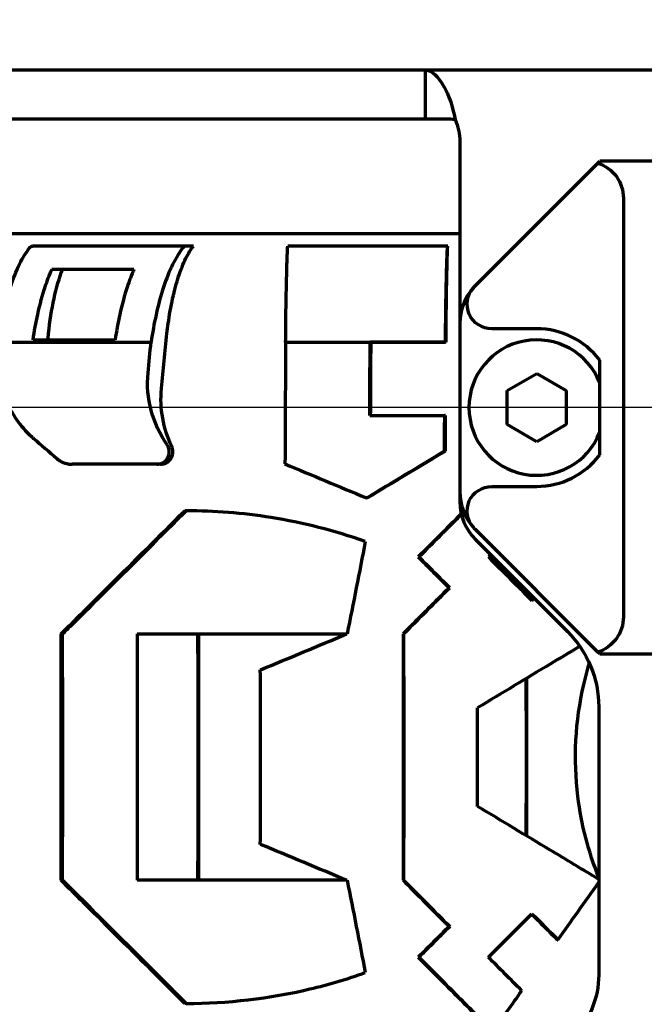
# Model space of a CAD drawing. Header units: millimetres. Extents: x 0 to 1189, y 0 to 841.
# Tile 39 of 56: x 562 to 588, y 664 to 704. Entities that reach past the tile are written whole.
import ezdxf

# ---------------------------------------------------------------- set-up
doc = ezdxf.new("R2010")
doc.units = ezdxf.units.MM
doc.header["$LTSCALE"] = 0.75
doc.layers.add('FD_Dimensions', color=7, linetype='Continuous', lineweight=35)
doc.layers.add('Visible', color=7, linetype='Continuous', lineweight=70)
doc.styles.get("Standard").update_dxf_attribs({"font": 'arial.ttf'})
doc.dimstyles.new('Dim-ISO-25', dxfattribs={"dimtxt": 3.5, "dimasz": 3.5, "dimexe": 2.1, "dimexo": 2.1, "dimgap": 1.4, "dimtad": 1, "dimzin": 12, "dimdsep": 46, "dimtxsty": 'Standard', "dimcen": 0, "dimazin": 3, "dimtp": 0.1, "dimtm": 0.1, "dimtfac": 0.714286, "dimtmove": 0, "dimatfit": 3, "dimfxl": 1, "dimtzin": 12, "dimarcsym": 0})

# ---------------------------------------------------------------- blocks, each defined once
blk = doc.blocks.new('*D22')
at = {"layer": 'Defpoints', "color": 0, "transparency": 16777216}
for p in [(782.392664, 721.546639), (539.216927, 643.8848), (782.392664, 643.8848)]:
    blk.add_point(p, dxfattribs=at)
at = {"layer": 'FD_Dimensions', "color": 0, "lineweight": -2, "transparency": 16777216}
for p, q in [((539.216927, 645.9848), (539.216927, 723.646639)), ((782.392664, 645.9848), (782.392664, 723.646639)), ((542.716927, 721.546639), (778.892664, 721.546639))]:
    blk.add_line(p, q, dxfattribs=at)
at = {"layer": 'FD_Dimensions', "color": 0, "transparency": 16777216}
for points in [[(542.716927, 722.129972), (542.716927, 720.963305), (539.216927, 721.546639)], [(778.892664, 722.129972), (778.892664, 720.963305), (782.392664, 721.546639)]]:
    blk.add_solid(points, dxfattribs=at)
at = {"layer": 'FD_Dimensions', "color": 0, "transparency": 16777216, "insert": (660.804796, 724.734838), "char_height": 3.5, "attachment_point": 5}
blk.add_mtext('243.18', dxfattribs=at)
blk = doc.blocks.new('*D23')
at = {"layer": 'Defpoints', "color": 0, "transparency": 16777216}
for p in [(787.031087, 730.453835), (534.578504, 673.694799), (787.031087, 673.694799)]:
    blk.add_point(p, dxfattribs=at)
at = {"layer": 'FD_Dimensions', "color": 0, "lineweight": -2, "transparency": 16777216}
for p, q in [((534.578504, 675.794799), (534.578504, 732.553835)), ((787.031087, 675.794799), (787.031087, 732.553835)), ((538.078504, 730.453835), (783.531087, 730.453835))]:
    blk.add_line(p, q, dxfattribs=at)
at = {"layer": 'FD_Dimensions', "color": 0, "transparency": 16777216}
for points in [[(538.078504, 731.037168), (538.078504, 729.870501), (534.578504, 730.453835)], [(783.531087, 731.037168), (783.531087, 729.870501), (787.031087, 730.453835)]]:
    blk.add_solid(points, dxfattribs=at)
at = {"layer": 'FD_Dimensions', "color": 0, "transparency": 16777216, "insert": (660.804796, 733.64084), "char_height": 3.5, "attachment_point": 5}
blk.add_mtext('252.45', dxfattribs=at)
blk = doc.blocks.new('*D24')
at = {"layer": 'Defpoints', "color": 0, "transparency": 16777216}
for p in [(767.666705, 712.0948), (553.627143, 701.5948), (767.666705, 701.5948)]:
    blk.add_point(p, dxfattribs=at)
at = {"layer": 'FD_Dimensions', "color": 0, "lineweight": -2, "transparency": 16777216}
for p, q in [((553.627143, 703.6948), (553.627143, 714.1948)), ((767.666705, 703.6948), (767.666705, 714.1948)), ((557.127143, 712.0948), (764.166705, 712.0948))]:
    blk.add_line(p, q, dxfattribs=at)
at = {"layer": 'FD_Dimensions', "color": 0, "transparency": 16777216}
for points in [[(557.127143, 712.678134), (557.127143, 711.511467), (553.627143, 712.0948)], [(764.166705, 712.678134), (764.166705, 711.511467), (767.666705, 712.0948)]]:
    blk.add_solid(points, dxfattribs=at)
at = {"layer": 'FD_Dimensions', "color": 0, "transparency": 16777216, "insert": (660.646924, 715.281806), "char_height": 3.5, "attachment_point": 5}
blk.add_mtext('214.04', dxfattribs=at)
blk = doc.blocks.new('*D25')
at = {"layer": 'Defpoints', "color": 0, "transparency": 16777216}
for p in [(639.804796, 687.8848), (463.566121, 484.8848), (639.804796, 484.8848)]:
    blk.add_point(p, dxfattribs=at)
at = {"layer": 'FD_Dimensions', "color": 0, "lineweight": -2, "transparency": 16777216}
for p, q in [((637.704796, 687.8848), (461.466121, 687.8848)), ((463.566121, 684.3848), (463.566121, 488.3848)), ((637.704796, 484.8848), (461.466121, 484.8848))]:
    blk.add_line(p, q, dxfattribs=at)
at = {"layer": 'FD_Dimensions', "color": 0, "transparency": 16777216}
for points in [[(462.982788, 684.3848), (464.149454, 684.3848), (463.566121, 687.8848)], [(462.982788, 488.3848), (464.149454, 488.3848), (463.566121, 484.8848)]]:
    blk.add_solid(points, dxfattribs=at)
at = {"layer": 'FD_Dimensions', "color": 0, "transparency": 16777216, "insert": (460.377922, 586.3848), "char_height": 3.5, "attachment_point": 5, "rotation": 90}
blk.add_mtext('203', dxfattribs=at)

msp = doc.modelspace()

# ---------------------------------------------------------------- linework, layer by layer
at = {"layer": 'Visible'}
for p, q in [((560.781, 701.595), (573.798, 701.595)), ((573.798, 701.595), (576.344, 701.595)), ((576.344, 701.595), (578.767, 701.595)), ((578.767, 701.595), (742.843, 701.595)), ((578.767, 700.475), (578.767, 701.595)), ((578.767, 699.595), (578.767, 700.475)), ((573.798, 699.595), (560.781, 699.595)), ((576.344, 699.595), (573.798, 699.595)), ((578.767, 699.595), (576.344, 699.595)), ((580.165, 698.69), (580.165, 691.31)), ((580.797, 692.837), (585.771, 697.811)), ((585.771, 697.811), (585.845, 697.885)), ((588.505, 697.885), (585.845, 697.885)), ((586.805, 696.385), (586.805, 679.385)), ((580.165, 694.945), (544.651, 694.945)), ((569.047, 694.445), (562.821, 694.445)), ((569.344, 694.445), (569.047, 694.445)), ((579.656, 694.445), (573.18, 694.445)), ((579.675, 694.445), (579.656, 694.445)), ((566.934, 693.495), (563.598, 693.495)), ((580.165, 691.31), (580.165, 684.46)), ((583.285, 691.085), (581.461, 691.085)), ((561.416, 690.546), (567.629, 690.546)), ((562.838, 690.642), (566.17, 690.642)), ((573.092, 690.546), (579.567, 690.546)), ((579.567, 690.535), (576.523, 690.535)), ((579.567, 690.535), (579.567, 690.546)), ((579.606, 690.535), (579.567, 690.535)), ((585.845, 685.965), (585.845, 689.805)), ((582.085, 688.578), (583.285, 689.27)), ((583.285, 689.27), (584.485, 688.578)), ((582.085, 687.192), (582.085, 688.578)), ((584.485, 688.578), (584.485, 687.192)), ((576.506, 687.565), (579.55, 687.565)), ((579.588, 687.565), (579.55, 687.565)), ((583.285, 686.499), (582.085, 687.192)), ((584.485, 687.192), (583.285, 686.499)), ((579.58, 686.121), (579.543, 686.121)), ((567.865, 685.585), (564.42, 685.585)), ((568.012, 685.585), (567.865, 685.585)), ((580.165, 684.46), (580.165, 684.06)), ((581.461, 684.685), (583.285, 684.685)), ((576.408, 684.217), (576.372, 684.217)), ((569.051, 683.695), (568.993, 683.695)), ((585.771, 677.959), (580.797, 682.932)), ((580.797, 682.532), (584.539, 678.79)), ((578.476, 681.82), (578.502, 681.82)), ((579.727, 680.57), (579.753, 680.57)), ((563.975, 678.695), (564.034, 678.695)), ((567.06, 678.695), (575.591, 678.695)), ((577.857, 678.695), (577.882, 678.695)), ((585.845, 677.885), (585.771, 677.959)), ((585.845, 677.885), (588.505, 677.885)), ((585.805, 675.735), (585.805, 664.859)), ((563.975, 668.695), (564.034, 668.695)), ((575.591, 668.695), (567.06, 668.695)), ((577.857, 668.695), (577.882, 668.695)), ((579.727, 666.82), (579.753, 666.82)), ((584.123, 666.277), (584.148, 666.277)), ((578.476, 665.57), (578.502, 665.57)), ((569.051, 663.695), (568.993, 663.695))]:
    msp.add_line(p, q, dxfattribs=at)
at = {"layer": 'Visible', "extrusion": (0, 0, -1)}
for centre, radius, start, end in [((-578.005, 698.69), 2.16, 155.5302, 180), ((-581.485, 675.735), 4.32, 135, 180), ((-582.245, 664.859), 3.56, 180, 225)]:
    msp.add_arc(centre, radius, start, end, dxfattribs=at)
at = {"layer": 'Visible'}
for centre, radius, start, end in [((582.325, 691.31), 2.16, 138.099, 180), ((583.285, 687.885), 2.75, 21.423, 338.577), ((582.325, 684.46), 2.16, 180, 221.901), ((582.325, 684.06), 2.16, 180, 225)]:
    msp.add_arc(centre, radius, start, end, dxfattribs=at)
at = {"layer": 'Visible', "extrusion": (0, 0, -1)}
for centre, major_axis, ratio, start_param, end_param in [((585.305, 696.385), (-1.061, 1.061), 1, 1.101175, 2.356194), ((562.821, 693.443), (0, 1.002), 0.328594, -0.398314, 0.000055), ((573.18, 693.443), (0, 1.002), 0.020654, -0.398355, 0.000014), ((565.303, 689.054), (0, 5.891), 0.328579, -1.253794, -0.716888), ((581.461, 692.085), (-0.707, 0.707), 1, 3.926991, 6.229098), ((582.325, 691.31), (-1.527, 1.527), 1, 6.229098, 6.283185), ((572.068, 682.231), (2.054, 38.058), 0.24335, -1.3611, -1.354399), ((585.32, 673.707), (-0.001, 54.642), 0.328623, -1.293451, -1.250884), ((580.678, 673.709), (0, 54.634), 0.020629, -1.257725, -1.250889), ((585.324, 673.705), (0, 56.426), 0.328584, -1.290878, -1.267701), ((577.645, 673.696), (0, 56.838), 0.02066, -1.324304, -1.270013), ((577.643, 673.696), (0, 55.083), 0.020629, -1.316284, -1.260118), ((580.68, 673.7), (0, 56.445), 0.020644, -1.348927, -1.322619), ((580.678, 673.701), (0, 54.664), 0.020629, -1.34159, -1.314373), ((581.461, 683.685), (-0.707, 0.707), 1, 4.766476, 7.068583), ((582.325, 684.46), (-1.527, 1.527), 1, 4.712389, 4.766476), ((572.926, 674.222), (10.994, 54.945), 0.031093, 1.414362, 1.483085), ((579.653, 679.999), (-31.944, 31.941), 0.010087, 1.523859, 1.563022), ((574.13, 675.283), (33.359, 33.355), 0.010087, 1.360644, 1.363464), ((575.622, 673.235), (31.996, 31.993), 0.010056, 1.342642, 1.345608), ((585.305, 679.385), (1.061, 1.061), 1, 0.785398, 2.040417), ((577.074, 673.695), (0, 55.091), 0.014275, 1.479912, 1.66168), ((577.074, 673.695), (0, 56.845), 0.014275, 1.482724, 1.658869), ((582.077, 673.695), (0, 55.296), 0.014275, 1.513013, 1.62858), ((572.926, 673.167), (-10.994, 54.945), 0.031093, 1.658508, 1.72723), ((573.963, 671.942), (-33.507, 33.503), 0.010072, 1.677951, 1.734363), ((575.622, 674.155), (-31.996, 31.993), 0.010056, 1.795985, 1.829638), ((575.617, 674.157), (-33.294, 33.291), 0.010083, 1.787169, 1.819835), ((579.653, 667.39), (31.944, 31.941), 0.010087, 1.578571, 1.617734), ((579.686, 667.425), (33.229, 33.226), 0.010109, 1.578898, 1.616545)]:
    msp.add_ellipse(centre, major_axis=major_axis, ratio=ratio, start_param=start_param, end_param=end_param, dxfattribs=at)
at = {"layer": 'Visible'}
for centre, major_axis, ratio, start_param, end_param in [((583.285, 687.885), (2.263, 2.263), 1, 6.141288, 7.068583), ((577.657, 677.2), (-34.994, 29.044), 0.052235, 1.17785, 1.207315), ((583.285, 687.885), (-2.263, 2.263), 1, 2.356194, 3.28349), ((578.327, 683.759), (-38.381, 16), 0.007926, 1.436551, 1.523117), ((579.686, 679.965), (-33.229, 33.226), 0.010109, -1.562695, -1.525047), ((573.963, 675.447), (33.507, 33.503), 0.010072, -1.463642, -1.40723), ((575.617, 673.233), (33.294, 33.291), 0.010083, -1.354424, -1.351579), ((573.821, 678.514), (38.354, 15.973), 0.012153, 4.66151, 4.752857), ((580.075, 673.695), (0, 56.484), 0.014275, 4.676973, 4.747805), ((573.821, 668.875), (-38.354, 15.973), 0.012153, 4.671921, 4.763268), ((574.13, 672.107), (-33.359, 33.355), 0.010087, 4.463302, 4.505057), ((583.103, 665.794), (28.44, 40.018), 0.01166, 4.6397, 4.681094)]:
    msp.add_ellipse(centre, major_axis=major_axis, ratio=ratio, start_param=start_param, end_param=end_param, dxfattribs=at)
for points in [[(578.767, 701.595), (579.022, 701.595), (579.277, 701.333), (579.532, 700.896)], [(579.532, 700.896), (579.715, 700.584), (579.864, 700.115), (579.971, 699.585)], [(579.532, 699.591), (579.277, 699.593), (579.022, 699.595), (578.767, 699.595)], [(579.971, 699.585), (579.864, 699.587), (579.715, 699.59), (579.532, 699.591)], [(573.092, 690.546), (573.081, 688.962), (573.072, 687.298), (573.065, 685.598)], [(576.372, 684.217), (577.412, 684.843), (578.476, 685.481), (579.543, 686.121)], [(576.408, 684.217), (577.45, 684.843), (578.514, 685.482), (579.58, 686.121)], [(581.326, 681.82), (581.913, 681.233), (582.503, 680.642), (583.093, 680.052)], [(584.148, 666.277), (584.684, 667.03), (585.239, 667.813), (585.805, 668.611)], [(581.326, 665.57), (581.913, 666.157), (582.503, 666.747), (583.093, 667.338)]]:
    msp.add_open_spline(points, degree=3, dxfattribs=at)
for points, knots in [([(561.416, 690.546), (561.47, 690.919), (561.539, 691.304), (561.709, 692.079), (561.814, 692.462), (562.025, 693.106), (562.151, 693.426), (562.418, 693.968), (562.559, 694.194), (562.693, 694.366)], [-4.0816675, -4.0816675, -4.0816675, -4.0816675, -3.9618291, -3.9618291, -3.8252836, -3.8252836, -3.6886674, -3.6886674, -3.5563533, -3.5563533, -3.5563533, -3.5563533]), ([(568.918, 694.366), (568.781, 694.193), (568.638, 693.965), (568.367, 693.418), (568.24, 693.097), (568.027, 692.452), (567.922, 692.07), (567.751, 691.298), (567.683, 690.917), (567.629, 690.546)], [-0.8176817, -0.8176817, -0.8176817, -0.8176817, -0.683213, -0.683213, -0.5456153, -0.5456153, -0.4089137, -0.4089137, -0.2898807, -0.2898807, -0.2898807, -0.2898807]), ([(568.274, 690.89), (568.29, 691.032), (568.307, 691.169), (568.37, 691.636), (568.432, 691.989), (568.577, 692.648), (568.662, 692.953), (568.832, 693.468), (568.934, 693.725), (569.141, 694.143), (569.244, 694.312), (569.344, 694.445)], [0.1749452, 0.1749452, 0.1749452, 0.1749452, 0.2173491, 0.2173491, 0.3265611, 0.3265611, 0.4357731, 0.4357731, 0.5457679, 0.5457679, 0.6437449, 0.6437449, 0.6437449, 0.6437449]), ([(569.047, 694.445), (569.006, 694.445), (568.957, 694.416), (568.919, 694.367), (568.918, 694.367), (568.918, 694.366)], [0.44681284, 0.44681284, 0.44681284, 0.44681284, 0.48438099, 0.48438099, 0.4848196, 0.4848196, 0.4848196, 0.4848196]), ([(573.092, 690.546), (573.095, 690.919), (573.099, 691.304), (573.11, 692.079), (573.116, 692.462), (573.13, 693.106), (573.138, 693.426), (573.154, 693.968), (573.163, 694.194), (573.172, 694.366)], [0.2897036, 0.2897036, 0.2897036, 0.2897036, 0.409542, 0.409542, 0.5460875, 0.5460875, 0.6827036, 0.6827036, 0.8150178, 0.8150178, 0.8150178, 0.8150178]), ([(579.648, 694.366), (579.64, 694.193), (579.631, 693.965), (579.614, 693.418), (579.606, 693.097), (579.592, 692.452), (579.586, 692.07), (579.575, 691.298), (579.571, 690.917), (579.567, 690.546)], [3.5813627, 3.5813627, 3.5813627, 3.5813627, 3.7158313, 3.7158313, 3.8534291, 3.8534291, 3.9901307, 3.9901307, 4.1091636, 4.1091636, 4.1091636, 4.1091636]), ([(579.608, 690.89), (579.609, 691.032), (579.61, 691.169), (579.614, 691.636), (579.618, 691.989), (579.627, 692.648), (579.632, 692.953), (579.643, 693.468), (579.649, 693.725), (579.662, 694.143), (579.669, 694.312), (579.675, 694.445)], [0.1749452, 0.1749452, 0.1749452, 0.1749452, 0.2173491, 0.2173491, 0.3265611, 0.3265611, 0.4357731, 0.4357731, 0.5457679, 0.5457679, 0.6437449, 0.6437449, 0.6437449, 0.6437449]), ([(579.656, 694.445), (579.654, 694.445), (579.651, 694.416), (579.648, 694.367), (579.648, 694.367), (579.648, 694.366)], [0.44681284, 0.44681284, 0.44681284, 0.44681284, 0.48438099, 0.48438099, 0.4848196, 0.4848196, 0.4848196, 0.4848196]), ([(562.838, 690.642), (562.89, 690.985), (562.953, 691.335), (563.117, 692.08), (563.222, 692.463), (563.408, 693.029), (563.499, 693.271), (563.598, 693.495)], [-4.069161, -4.069161, -4.069161, -4.069161, -3.9594341, -3.9594341, -3.8229021, -3.8229021, -3.7194059, -3.7194059, -3.7194059, -3.7194059]), ([(566.934, 693.495), (566.834, 693.27), (566.741, 693.025), (566.554, 692.458), (566.449, 692.075), (566.286, 691.332), (566.222, 690.983), (566.17, 690.642)], [-0.6503544, -0.6503544, -0.6503544, -0.6503544, -0.5458766, -0.5458766, -0.409261, -0.409261, -0.2999653, -0.2999653, -0.2999653, -0.2999653]), ([(561.403, 690.423), (561.389, 690.284), (561.381, 690.144), (561.371, 689.372), (561.489, 688.755), (561.964, 687.629), (562.313, 687.13), (562.79, 686.69), (562.823, 686.661), (562.856, 686.632)], [2.3628766, 2.3628766, 2.3628766, 2.3628766, 2.4067943, 2.4067943, 2.6057136, 2.6057136, 2.8021395, 2.8021395, 2.8164491, 2.8164491, 2.8164491, 2.8164491]), ([(568.279, 686.379), (567.984, 686.801), (567.765, 687.269), (567.5, 688.262), (567.457, 688.778), (567.505, 689.294)], [-0.3219243, -0.3219243, -0.3219243, -0.3219243, -0.1609373, -0.1609373, 0, 0, 0, 0]), ([(568.468, 686.307), (568.297, 686.673), (568.172, 687.059), (568.03, 687.851), (568.012, 688.253), (568.049, 688.658), (568.049, 688.663), (568.049, 688.667)], [-0.2529301, -0.2529301, -0.2529301, -0.2529301, -0.1264637, -0.1264637, -0.0014004, -0.0014004, 0, 0, 0, 0]), ([(567.865, 685.585), (567.9, 685.585), (567.935, 685.589), (568.015, 685.607), (568.06, 685.623), (568.158, 685.677), (568.209, 685.719), (568.289, 685.816), (568.319, 685.869), (568.36, 685.986), (568.37, 686.05), (568.365, 686.181), (568.349, 686.248), (568.308, 686.333), (568.294, 686.357), (568.279, 686.379)], [0.0011854, 0.0011854, 0.0011854, 0.0011854, 0.0118921, 0.0118921, 0.0261366, 0.0261366, 0.045713, 0.045713, 0.0638758, 0.0638758, 0.0833592, 0.0833592, 0.1044028, 0.1044028, 0.1129139, 0.1129139, 0.1129139, 0.1129139]), ([(568.012, 685.585), (568.047, 685.585), (568.081, 685.589), (568.162, 685.607), (568.206, 685.623), (568.305, 685.677), (568.356, 685.719), (568.436, 685.816), (568.466, 685.868), (568.507, 685.985), (568.517, 686.049), (568.512, 686.18), (568.496, 686.246), (568.468, 686.307)], [0.0012841, 0.0012841, 0.0012841, 0.0012841, 0.0119664, 0.0119664, 0.0262367, 0.0262367, 0.0457703, 0.0457703, 0.0639225, 0.0639225, 0.0834241, 0.0834241, 0.1043282, 0.1043282, 0.1043282, 0.1043282]), ([(563.797, 685.817), (563.838, 685.782), (563.882, 685.75), (564.013, 685.671), (564.105, 685.633), (564.259, 685.597), (564.318, 685.589), (564.377, 685.586), (564.391, 685.586), (564.406, 685.585), (564.42, 685.585)], [0.57737748, 0.57737748, 0.57737748, 0.57737748, 0.59475125, 0.59475125, 0.62625191, 0.62625191, 0.6448508, 0.6448508, 0.6448508, 0.64934478, 0.64934478, 0.64934478, 0.64934478]), ([(563.975, 678.695), (564.271, 678.988), (564.568, 679.283), (566.161, 680.867), (567.489, 682.19), (568.873, 683.575), (568.933, 683.635), (568.993, 683.695)], [16.6833676, 16.6833676, 16.6833676, 16.6833676, 16.8031599, 16.8031599, 17.3212731, 17.3212731, 17.3447499, 17.3447499, 17.3447499, 17.3447499]), ([(564.034, 678.695), (564.155, 678.815), (564.277, 678.936), (565.749, 680.399), (567.136, 681.781), (568.697, 683.341), (568.874, 683.518), (569.051, 683.695)], [-6.7908419, -6.7908419, -6.7908419, -6.7908419, -6.742069, -6.742069, -6.2007054, -6.2007054, -6.1314654, -6.1314654, -6.1314654, -6.1314654]), ([(576.326, 682.445), (575.081, 682.887), (573.799, 683.213), (571.351, 683.605), (570.199, 683.695), (569.051, 683.695)], [11.0190937, 11.0190937, 11.0190937, 11.0190937, 11.4175674, 11.4175674, 11.7676704, 11.7676704, 11.7676704, 11.7676704]), ([(580.221, 683.571), (579.961, 683.31), (579.702, 683.05), (579.12, 682.465), (578.797, 682.142), (578.476, 681.82)], [5.1177666, 5.1177666, 5.1177666, 5.1177666, 5.2230235, 5.2230235, 5.3543278, 5.3543278, 5.3543278, 5.3543278]), ([(578.502, 681.82), (578.876, 682.195), (579.252, 682.573), (579.828, 683.151), (580.027, 683.35), (580.226, 683.55)], [6.9396716, 6.9396716, 6.9396716, 6.9396716, 7.0928763, 7.0928763, 7.1735887, 7.1735887, 7.1735887, 7.1735887]), ([(579.727, 680.57), (579.653, 680.495), (579.579, 680.421), (578.952, 679.792), (578.402, 679.241), (577.857, 678.695)], [5.3380025, 5.3380025, 5.3380025, 5.3380025, 5.367956, 5.367956, 5.5912569, 5.5912569, 5.5912569, 5.5912569]), ([(563.975, 668.695), (563.981, 670.412), (563.983, 672.105), (563.983, 675.285), (563.981, 676.977), (563.975, 678.695)], [18.0059202, 18.0059202, 18.0059202, 18.0059202, 18.4829061, 18.4829061, 18.9598921, 18.9598921, 18.9598921, 18.9598921]), ([(564.034, 668.695), (564.039, 670.412), (564.042, 672.102), (564.042, 675.287), (564.039, 676.978), (564.034, 678.695)], [-6.920639, -6.920639, -6.920639, -6.920639, -6.4429476, -6.4429476, -5.9652563, -5.9652563, -5.9652563, -5.9652563]), ([(567.06, 678.695), (567.064, 676.978), (567.067, 675.29), (567.067, 672.099), (567.064, 670.411), (567.06, 668.695)], [-20.2998931, -20.2998931, -20.2998931, -20.2998931, -19.8212787, -19.8212787, -19.3426644, -19.3426644, -19.3426644, -19.3426644]), ([(569.518, 678.695), (569.523, 676.979), (569.525, 675.291), (569.525, 672.099), (569.523, 670.411), (569.518, 668.695)], [-19.817453, -19.817453, -19.817453, -19.817453, -19.3387186, -19.3387186, -18.8599842, -18.8599842, -18.8599842, -18.8599842]), ([(569.551, 678.695), (569.555, 676.979), (569.558, 675.292), (569.558, 672.098), (569.555, 670.411), (569.551, 668.695)], [-7.07885, -7.07885, -7.07885, -7.07885, -6.5997659, -6.5997659, -6.1206818, -6.1206818, -6.1206818, -6.1206818]), ([(585.036, 678.195), (584.638, 677.956), (584.237, 677.714), (582.855, 676.882), (581.865, 676.287), (580.881, 675.695)], [17.5002818, 17.5002818, 17.5002818, 17.5002818, 17.632683, 17.632683, 17.9554931, 17.9554931, 17.9554931, 17.9554931]), ([(572.064, 670.153), (572.067, 671.364), (572.068, 672.551), (572.068, 674.838), (572.067, 676.026), (572.064, 677.236)], [-20.3932221, -20.3932221, -20.3932221, -20.3932221, -20.0502167, -20.0502167, -19.7072114, -19.7072114, -19.7072114, -19.7072114]), ([(585.805, 668.814), (585.386, 669.855), (585.099, 670.956), (584.771, 673.611), (584.853, 675.151), (585.263, 676.929), (585.34, 677.218), (585.427, 677.503)], [-4.5908974, -4.5908974, -4.5908974, -4.5908974, -4.2919798, -4.2919798, -3.8917813, -3.8917813, -3.8128808, -3.8128808, -3.8128808, -3.8128808]), ([(582.85, 676.88), (582.851, 675.791), (582.852, 674.724), (582.852, 672.666), (582.851, 671.599), (582.85, 670.51)], [-19.6473932, -19.6473932, -19.6473932, -19.6473932, -19.3387186, -19.3387186, -19.0300441, -19.0300441, -19.0300441, -19.0300441]), ([(585.805, 668.731), (585.155, 669.123), (584.497, 669.519), (582.855, 670.508), (581.865, 671.103), (580.881, 671.695)], [-19.5403911, -19.5403911, -19.5403911, -19.5403911, -19.3224133, -19.3224133, -18.9996033, -18.9996033, -18.9996033, -18.9996033]), ([(568.993, 663.695), (568.933, 663.755), (568.873, 663.815), (567.489, 665.199), (566.161, 666.523), (564.568, 668.106), (564.271, 668.402), (563.975, 668.695)], [17.4746476, 17.4746476, 17.4746476, 17.4746476, 17.4981244, 17.4981244, 18.0162376, 18.0162376, 18.1360299, 18.1360299, 18.1360299, 18.1360299]), ([(569.051, 663.695), (568.874, 663.872), (568.697, 664.049), (567.136, 665.609), (565.749, 666.991), (564.277, 668.454), (564.155, 668.575), (564.034, 668.695)], [-6.0159843, -6.0159843, -6.0159843, -6.0159843, -5.9467443, -5.9467443, -5.4053806, -5.4053806, -5.3566078, -5.3566078, -5.3566078, -5.3566078]), ([(577.857, 668.695), (578.402, 668.149), (578.952, 667.597), (579.579, 666.969), (579.653, 666.894), (579.727, 666.82)], [6.4700001, 6.4700001, 6.4700001, 6.4700001, 6.693301, 6.693301, 6.7232545, 6.7232545, 6.7232545, 6.7232545]), ([(578.476, 665.57), (578.797, 665.248), (579.12, 664.924), (580.12, 663.92), (580.8, 663.237), (581.477, 662.557)], [6.6749509, 6.6749509, 6.6749509, 6.6749509, 6.8062552, 6.8062552, 7.0814117, 7.0814117, 7.0814117, 7.0814117]), ([(578.502, 665.57), (578.876, 665.194), (579.252, 664.817), (580.253, 663.813), (580.879, 663.184), (581.503, 662.557)], [-5.6143586, -5.6143586, -5.6143586, -5.6143586, -5.4611539, -5.4611539, -5.2078164, -5.2078164, -5.2078164, -5.2078164]), ([(569.051, 663.695), (570.735, 663.695), (572.422, 663.889), (574.84, 664.462), (575.59, 664.684), (576.326, 664.945)], [2.3083419, 2.3083419, 2.3083419, 2.3083419, 2.8208083, 2.8208083, 3.0565445, 3.0565445, 3.0565445, 3.0565445])]:
    msp.add_open_spline(points, degree=3, knots=knots, dxfattribs=at)

# ---------------------------------------------------------------- dimensions: what is measured, and where the dimension line sits
at = {"layer": 'FD_Dimensions'}
for base, p1, p2, picture, middle in [((787.031, 730.454), (534.579, 673.695), (787.031, 673.695), '*D23', (660.805, 733.641)), ((767.667, 712.095), (553.627, 701.595), (767.667, 701.595), '*D24', (660.647, 715.282))]:
    dim = msp.add_linear_dim(base=base, p1=p1, p2=p2, dimstyle='Dim-ISO-25', override={"dimlfac": 1, "dimclrd": 0, "dimclre": 0}, dxfattribs=at)
    dim.commit()
    dim.dimension.update_dxf_attribs({"geometry": picture, "text_midpoint": middle})
dim = msp.add_linear_dim(base=(782.393, 721.547), p1=(539.217, 643.885), p2=(782.393, 643.885), dimstyle='Dim-ISO-25', override={"dimlfac": 1}, dxfattribs=at)
dim.commit()
dim.dimension.update_dxf_attribs({"geometry": '*D22', "text_midpoint": (660.805, 721.547), "dimtype": 160})
dim = msp.add_linear_dim(base=(463.566, 484.885), p1=(639.805, 687.885), p2=(639.805, 484.885), angle=90, dimstyle='Dim-ISO-25', override={"dimlfac": 1, "dimclrd": 0, "dimclre": 0}, dxfattribs=at)
dim.commit()
dim.dimension.update_dxf_attribs({"geometry": '*D25', "text_midpoint": (460.378, 586.385)})

doc.saveas('drawing.dxf')
